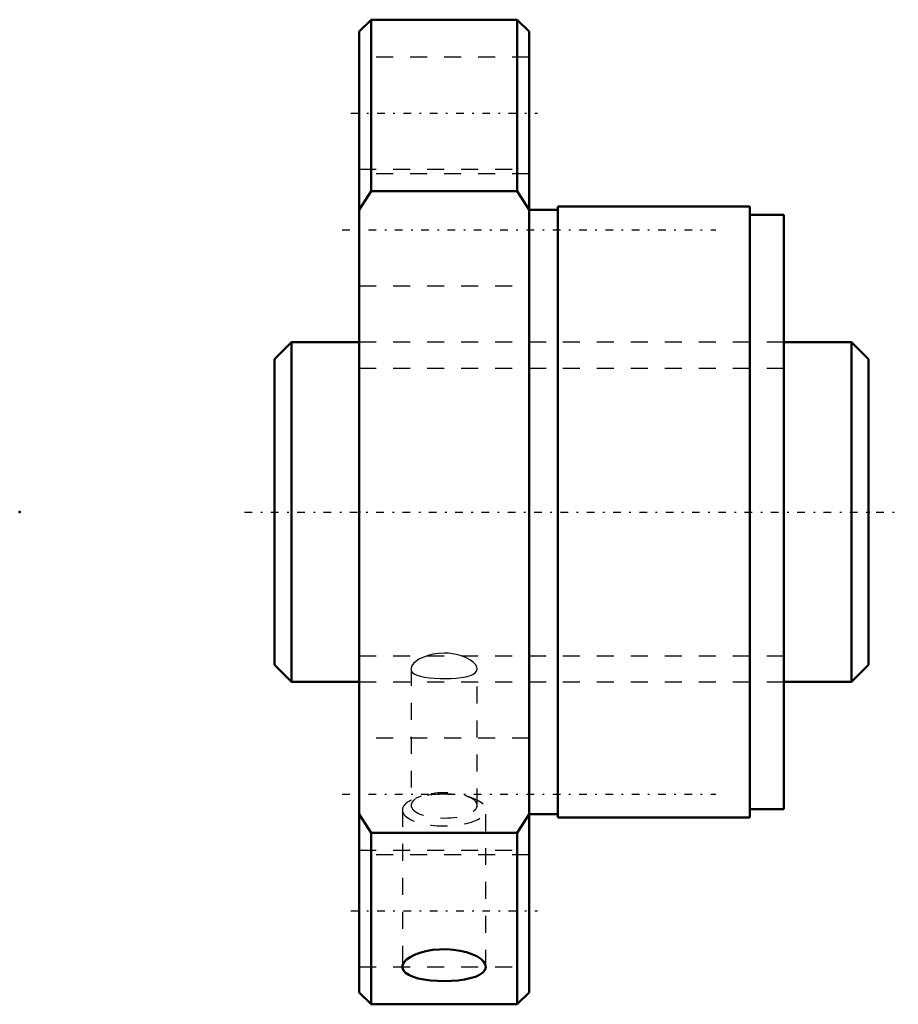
# Model space of a CAD drawing. Header units: millimetres. Extents: x -20 to 31.8, y -29 to 29.
import ezdxf

# ---------------------------------------------------------------- set-up
doc = ezdxf.new("R2010")
doc.units = ezdxf.units.MM
doc.linetypes.add('Center', pattern=[1.5, 0.45, -0.5, 0.05, -0.5])
doc.linetypes.add('Dashed', pattern=[2, 1, -1])
for name, color, linetype, lineweight in [('2d ConnectionPoints', 7, 'Continuous', 50), ('AM_0', 7, 'Continuous', 50), ('AM_5', 3, 'Continuous', 25), ('AM_7', 7, 'Center', 25), ('AM_9', 6, 'Dashed', 25)]:
    doc.layers.add(name, color=color, linetype=linetype, lineweight=lineweight)

# ---------------------------------------------------------------- blocks, each defined once
blk = doc.blocks.new('1_SDA_V_serieSDA2005V_3nut_0_in_SDA2005V_3G0_35LC0_0G000__4')
at = {"layer": 'AM_0'}
for p, q in [((0.7, 29), (0, 28.3)), ((9.3, 29), (0.7, 29)), ((0.7, 29), (0.7, 18.894)), ((10, 28.3), (9.3, 29)), ((9.3, 29), (9.3, 18.894)), ((0, 28.3), (0, -28.3)), ((10, 28.3), (10, -28.3)), ((0, 17.801), (0.7, 18.894)), ((0.7, 18.894), (9.3, 18.894)), ((9.3, 18.894), (10, 17.801)), ((11.7, 18), (11.7, -18)), ((23, 18), (11.7, 18)), ((23, 18), (23, -18)), ((11.7, 17.8), (10, 17.8)), ((25, 17.5), (23, 17.5)), ((25, 17.5), (25, -17.5)), ((0.7, -18.894), (0, -17.801)), ((10, -17.801), (9.3, -18.894)), ((10, -17.8), (11.7, -17.8)), ((23, -17.5), (25, -17.5)), ((11.7, -18), (23, -18)), ((0.7, -18.894), (0.7, -29)), ((9.3, -18.894), (0.7, -18.894)), ((9.3, -18.894), (9.3, -29)), ((0, -28.3), (0.7, -29)), ((9.3, -29), (10, -28.3)), ((0.7, -29), (9.3, -29))]:
    blk.add_line(p, q, dxfattribs=at)
for points in [[(7.458, -26.793), (7.424, -26.632), (7.32, -26.471), (7.152, -26.315), (6.922, -26.169), (6.638, -26.037), (6.307, -25.927), (5.938, -25.841), (5.543, -25.783), (5.133, -25.757), (4.72, -25.763), (4.315, -25.8), (3.93, -25.867), (3.574, -25.962), (3.259, -26.08), (2.992, -26.217), (2.782, -26.368), (2.636, -26.527), (2.556, -26.689), (2.542, -26.793)], [(2.542, -26.793), (2.546, -26.848), (2.605, -27), (2.732, -27.141), (2.922, -27.268), (3.172, -27.378), (3.473, -27.471), (3.819, -27.543), (4.198, -27.596), (4.6, -27.627), (5.013, -27.637), (5.424, -27.626), (5.823, -27.593), (6.199, -27.54), (6.541, -27.467), (6.841, -27.374), (7.088, -27.262), (7.276, -27.134), (7.4, -26.992), (7.444, -26.894), (7.458, -26.793)]]:
    blk.add_lwpolyline(points, dxfattribs=at)
at = {"layer": 'AM_7'}
for p, q in [((-0.5, 23.5), (10.5, 23.5)), ((-1, 16.617), (21, 16.617)), ((-1, -16.617), (21, -16.617)), ((-0.5, -23.5), (10.5, -23.5))]:
    blk.add_line(p, q, dxfattribs=at)
at = {"layer": 'AM_9'}
for p, q in [((10, 26.8), (0, 26.8)), ((0, 20.2), (10, 20.2)), ((10, 19.917), (0, 19.917)), ((0, 13.317), (10, 13.317)), ((25, 10), (0, 10)), ((3.05, -9.238), (3.05, -17.282)), ((6.95, -17.282), (6.95, -9.238)), ((0, -10), (25, -10)), ((10, -13.317), (0, -13.317)), ((3.642, -16.747), (3.287, -16.879)), ((6.713, -16.879), (6.358, -16.747)), ((2.542, -17.554), (2.542, -26.792)), ((7.458, -26.793), (7.458, -17.554)), ((0, -19.917), (10, -19.917)), ((10, -20.2), (0, -20.2)), ((0, -26.8), (10, -26.8))]:
    blk.add_line(p, q, dxfattribs=at)
for points in [[(5, -8.315), (4.676, -8.331), (4.362, -8.376), (4.065, -8.448), (3.795, -8.543), (3.556, -8.658), (3.357, -8.786), (3.203, -8.922), (3.101, -9.06), (3.054, -9.192), (3.05, -9.239)], [(6.95, -9.239), (6.929, -9.125), (6.855, -8.992), (6.73, -8.857), (6.559, -8.727), (6.341, -8.604), (6.086, -8.497), (5.797, -8.41), (5.485, -8.35), (5.244, -8.324), (5, -8.315)], [(3.05, -9.239), (3.061, -9.316), (3.122, -9.427), (3.234, -9.524), (3.395, -9.606), (3.6, -9.673), (3.848, -9.726), (4.129, -9.765), (4.436, -9.791), (4.76, -9.805), (5.085, -9.807), (5.407, -9.799), (5.716, -9.78), (6.004, -9.748), (6.268, -9.704), (6.496, -9.645), (6.686, -9.569), (6.827, -9.478), (6.915, -9.372), (6.95, -9.253), (6.95, -9.239)]]:
    blk.add_lwpolyline(points, dxfattribs=at)
for centre, major_axis, start_param, end_param in [((5, -17.554), (2.459, 0), 3.141593, 7.853982), ((5, -17.554), (2.459, 0), 1.570796, 3.141593), ((5, -17.282), (1.95, 0), 0, 3.141593), ((5, -17.282), (1.95, 0), 3.141593, 6.283185)]:
    blk.add_ellipse(centre, major_axis=major_axis, ratio=0.382683, start_param=start_param, end_param=end_param, dxfattribs=at)
blk = doc.blocks.new('2_000SDA2005V_30Shaft_0_in_SDA2005V_3G0_35LC0_0G000__4')
at = {"layer": 'AM_0'}
for p, q in [((-4, 10), (-5, 9)), ((0, 10), (-4, 10)), ((-4, 10), (-4, -10)), ((29, 10), (25, 10)), ((30, 9), (29, 10)), ((29, 10), (29, -10)), ((-5, 9), (-5, -9)), ((30, 9), (30, -9)), ((-5, -9), (-4, -10)), ((29, -10), (30, -9)), ((-4, -10), (0, -10)), ((25, -10), (29, -10))]:
    blk.add_line(p, q, dxfattribs=at)
at = {"layer": 'AM_5', "linetype": 'Dashed'}
for p, q in [((0, 8.4665), (25, 8.4665)), ((0, -8.4665), (25, -8.4665))]:
    blk.add_line(p, q, dxfattribs=at)
at = {"layer": 'AM_7'}
blk.add_line((-6.75, 0), (31.75, 0), dxfattribs=at)
at = {"layer": 'AM_9'}
for p, q in [((25, 10), (0, 10)), ((0, -10), (25, -10))]:
    blk.add_line(p, q, dxfattribs=at)

msp = doc.modelspace()

# ---------------------------------------------------------------- linework, layer by layer
at = {"layer": '2d ConnectionPoints'}
for p in [(-20, 0), (0, 0), (30, 0)]:
    msp.add_point(p, dxfattribs=at)

# ---------------------------------------------------------------- block references
for name in ['1_SDA_V_serieSDA2005V_3nut_0_in_SDA2005V_3G0_35LC0_0G000__4', '2_000SDA2005V_30Shaft_0_in_SDA2005V_3G0_35LC0_0G000__4']:
    msp.add_blockref(name, (0, 0))

doc.saveas('drawing.dxf')
